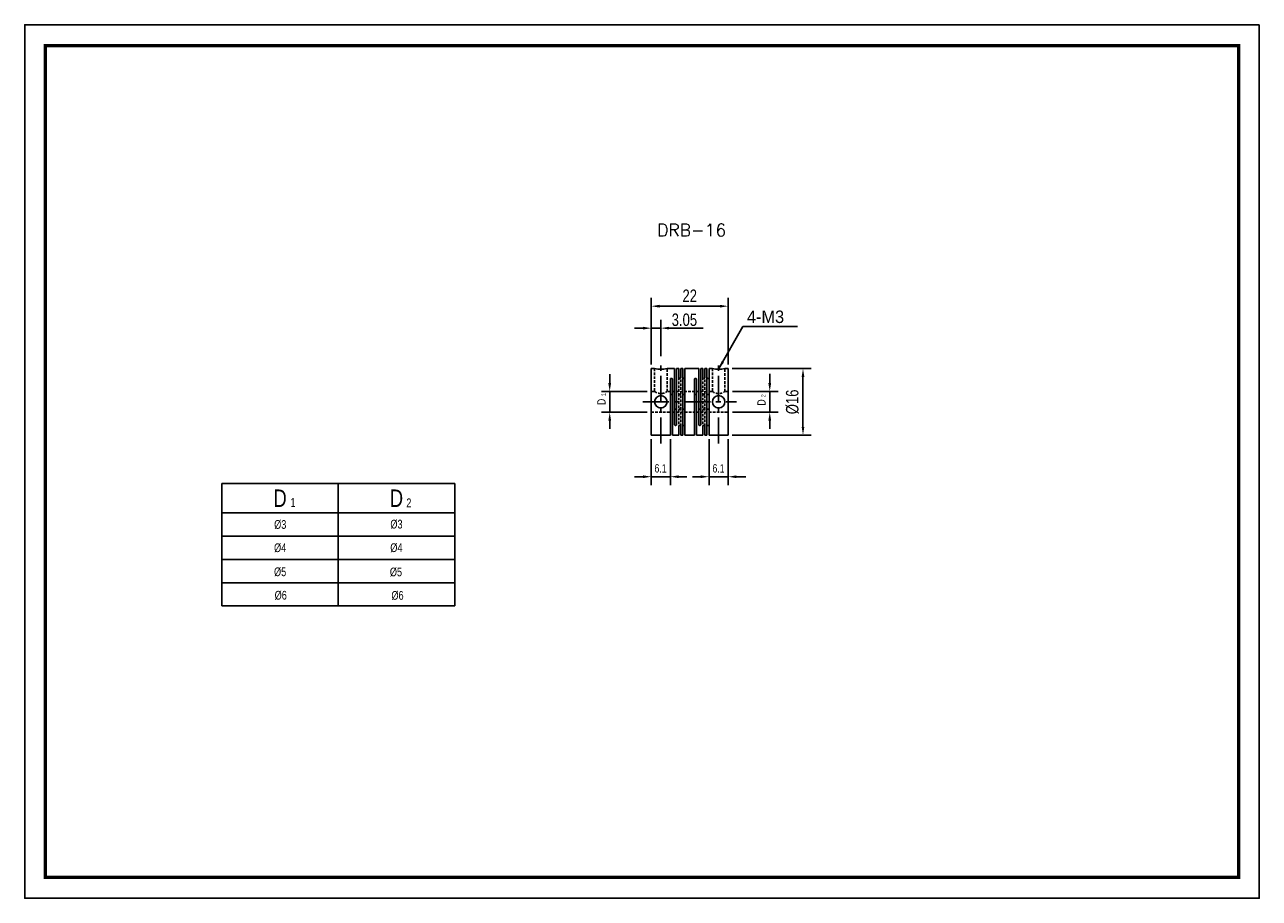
# Model space of a CAD drawing. Header units: millimetres. Extents: x 0 to 297, y 0 to 210.
import ezdxf

# ---------------------------------------------------------------- set-up
doc = ezdxf.new("R2010")
doc.units = ezdxf.units.MM
doc.header["$LTSCALE"] = 5
for name, pattern in [('CENTER', [2, 1.25, -0.25, 0.25, -0.25]), ('DASHED', [0.75, 0.5, -0.25]), ('HIDDEN2', [0.1875, 0.125, -0.0625])]:
    doc.linetypes.add(name, pattern=pattern)
doc.layers.get('0').update_dxf_attribs({"linetype": 'CONTINUOUS'})
doc.layers.get('Defpoints').update_dxf_attribs({"linetype": 'CONTINUOUS'})
for name, color, linetype in [('BM', 2, 'CONTINUOUS'), ('CT', 1, 'CENTER'), ('D', 7, 'CONTINUOUS'), ('DIM', 7, 'CONTINUOUS'), ('HD', 4, 'DASHED')]:
    doc.layers.add(name, color=color, linetype=linetype)
doc.styles.add('H', font='txt.shx')
doc.styles.get("Standard").update_dxf_attribs({"font": 'Gulim.ttf', "width": 0.8, "height": 3})
doc.dimstyles.new('LIM', dxfattribs={"dimtxt": 2, "dimasz": 2, "dimexe": 2, "dimexo": 1, "dimgap": 1, "dimtad": 1, "dimdec": 3, "dimzin": 9, "dimdsep": 46, "dimtxsty": 'Standard', "dimcen": 3, "dimclrd": 1, "dimclre": 1, "dimadec": 0, "dimazin": 0, "dimtfac": 1, "dimtdec": 3, "dimtmove": 0, "dimatfit": 3, "dimfxl": 0, "dimtolj": 1, "dimtzin": 0, "dimarcsym": 0})

# ---------------------------------------------------------------- blocks, each defined once
blk = doc.blocks.new('*D7')
at = {"layer": 'Defpoints', "color": 0}
for p in [(169.23, 142.33), (150.73, 127.33), (169.23, 127.33)]:
    blk.add_point(p, dxfattribs=at)
at = {"layer": 'DIM', "color": 1, "lineweight": -2}
for p, q in [((150.73, 128.33), (150.73, 144.33)), ((169.23, 128.33), (169.23, 144.33)), ((152.73, 142.33), (167.23, 142.33))]:
    blk.add_line(p, q, dxfattribs=at)
at = {"layer": 'DIM', "color": 1}
for points in [[(152.73, 142.67), (152.73, 142), (150.73, 142.33)], [(167.23, 142.67), (167.23, 142), (169.23, 142.33)]]:
    blk.add_solid(points, dxfattribs=at)
at = {"layer": 'DIM', "color": 0, "insert": (159.98, 144.84), "char_height": 3, "attachment_point": 5}
blk.add_mtext('\\A1;22', dxfattribs=at)
blk = doc.blocks.new('*D8')
at = {"layer": 'Defpoints', "color": 0}
for p in [(169.23, 127.33), (187.23, 127.33), (169.23, 111.33)]:
    blk.add_point(p, dxfattribs=at)
at = {"layer": 'DIM', "color": 1, "lineweight": -2}
for p, q in [((170.23, 127.33), (189.23, 127.33)), ((187.23, 113.33), (187.23, 125.33)), ((170.23, 111.33), (189.23, 111.33))]:
    blk.add_line(p, q, dxfattribs=at)
at = {"layer": 'DIM', "color": 1}
for points in [[(186.9, 125.33), (187.56, 125.33), (187.23, 127.33)], [(186.9, 113.33), (187.56, 113.33), (187.23, 111.33)]]:
    blk.add_solid(points, dxfattribs=at)
at = {"layer": 'DIM', "color": 0, "insert": (184.69, 119.33), "char_height": 3, "attachment_point": 5, "rotation": 90}
blk.add_mtext('\\A1;%%c16', dxfattribs=at)

msp = doc.modelspace()

# ---------------------------------------------------------------- linework, layer by layer
for p, q in [((47.4401, 99.6719), (47.4401, 70.2719)), ((47.4401, 99.6719), (103.4401, 99.6719)), ((103.4401, 99.6719), (103.4401, 70.2719)), ((47.4401, 70.2719), (103.4401, 70.2719))]:
    msp.add_line(p, q)
at = {"color": 4}
for p, q in [((75.4401, 99.6719), (75.4401, 70.2719)), ((47.4401, 92.6719), (103.4401, 92.6719))]:
    msp.add_line(p, q, dxfattribs=at)
at = {"color": 1}
for p, q in [((47.4401, 87.0719), (103.4401, 87.0719)), ((47.4401, 81.4719), (103.4401, 81.4719)), ((47.4401, 75.8719), (103.4401, 75.8719))]:
    msp.add_line(p, q, dxfattribs=at)
msp.add_lwpolyline([(297, 210), (0, 210), (0, 0), (297, 0)], close=True)
msp.add_lwpolyline([(292, 205, 0.8, 0.8, 0), (5, 205, 0.8, 0.8, 0), (5, 5, 0.8, 0.8, 0), (292, 5, 0.8, 0.8, 0)], format="xyseb", close=True)
at = {"layer": 'BM', "linetype": 'Continuous'}
for p, q in [((150.7322, 111.3324), (150.7322, 127.3324)), ((151.5364, 127.3324), (150.7322, 127.3324)), ((156.3322, 127.3324), (154.5322, 127.3324)), ((155.3322, 111.3324), (155.3322, 124.8098)), ((155.8322, 111.3324), (155.8322, 124.8098)), ((156.3322, 127.3324), (156.3322, 113.8551)), ((156.8322, 127.3324), (156.8322, 113.8551)), ((157.3322, 127.3324), (156.8322, 127.3324)), ((157.3322, 127.3324), (157.3322, 125.1633)), ((158.3322, 127.3324), (157.8322, 127.3324)), ((157.8322, 127.3324), (157.8322, 125.1633)), ((158.3322, 127.3324), (158.3322, 111.3324)), ((158.8322, 127.3324), (158.8322, 111.3324)), ((162.1322, 127.3324), (158.8322, 127.3324)), ((161.1322, 111.3324), (161.1322, 124.8098)), ((161.6322, 111.3324), (161.6322, 124.8098)), ((162.1322, 127.3324), (162.1322, 113.8551)), ((162.6322, 127.3324), (162.6322, 113.8551)), ((163.1322, 127.3324), (162.6322, 127.3324)), ((163.1322, 127.3324), (163.1322, 125.1633)), ((164.1322, 127.3324), (163.6322, 127.3324)), ((163.6322, 127.3324), (163.6322, 125.1633)), ((164.1322, 127.3324), (164.1322, 111.3324)), ((164.6322, 127.3324), (164.6322, 111.3324)), ((165.4364, 127.3324), (164.6322, 127.3324)), ((169.2322, 127.3324), (168.4322, 127.3324)), ((169.2322, 111.3324), (169.2322, 127.3324)), ((157.3322, 113.5016), (157.3322, 111.3324)), ((157.8322, 113.5016), (157.8322, 111.3324)), ((163.1322, 113.5016), (163.1322, 111.3324)), ((163.6322, 113.5016), (163.6322, 111.3324)), ((150.7322, 111.3324), (155.3322, 111.3324)), ((155.8322, 111.3324), (157.3322, 111.3324)), ((157.8322, 111.3324), (158.3322, 111.3324)), ((158.8322, 111.3324), (161.1322, 111.3324)), ((161.6322, 111.3324), (163.1322, 111.3324)), ((163.6322, 111.3324), (164.1322, 111.3324)), ((164.6322, 111.3324), (169.2322, 111.3324))]:
    msp.add_line(p, q, dxfattribs=at)
for centre in [(153.0322, 119.3324), (166.9322, 119.3324)]:
    msp.add_circle(centre, 1.5, dxfattribs=at)
for centre in [(153.0321, 135.1939), (166.9321, 135.1939)]:
    msp.add_arc(centre, 8.0033, 259.198922, 280.802886, dxfattribs=at)
for points, knots in [([(155.3322, 124.8098), (155.3322, 124.8302), (155.337, 124.8507), (155.3463, 124.8698), (155.3555, 124.8888), (155.3695, 124.9069), (155.387, 124.9225), (155.4044, 124.9382), (155.4259, 124.9518), (155.4496, 124.9623), (155.4733, 124.9729), (155.4999, 124.9806), (155.5272, 124.985), (155.5452, 124.9878), (155.5638, 124.9893), (155.5822, 124.9893), (155.6102, 124.9893), (155.6385, 124.9859), (155.665, 124.9793), (155.6914, 124.9728), (155.7165, 124.9629), (155.7384, 124.9504), (155.7602, 124.938), (155.7794, 124.9226), (155.7942, 124.9056), (155.809, 124.8886), (155.8199, 124.8694), (155.8261, 124.8497), (155.8301, 124.8367), (155.8322, 124.8232), (155.8322, 124.8098)], [0, 0, 0, 0, 0.10745529, 0.10745529, 0.10745529, 0.21491287, 0.21491287, 0.21491287, 0.322342, 0.322342, 0.322342, 0.42978342, 0.42978342, 0.42978342, 0.49999978, 0.49999978, 0.49999978, 0.60745858, 0.60745858, 0.60745858, 0.7149176, 0.7149176, 0.7149176, 0.82237215, 0.82237215, 0.82237215, 0.92980791, 0.92980791, 0.92980791, 1, 1, 1, 1]), ([(157.8322, 125.1633), (157.8322, 125.1442), (157.8274, 125.1246), (157.8181, 125.1063), (157.8089, 125.0881), (157.7949, 125.0706), (157.7774, 125.0553), (157.76, 125.04), (157.7385, 125.0266), (157.7148, 125.0161), (157.6911, 125.0057), (157.6645, 124.998), (157.6372, 124.9936), (157.6192, 124.9908), (157.6006, 124.9893), (157.5822, 124.9893), (157.5542, 124.9893), (157.5259, 124.9927), (157.4994, 124.9993), (157.473, 125.0058), (157.4479, 125.0156), (157.426, 125.0279), (157.4042, 125.0402), (157.385, 125.0552), (157.3702, 125.0718), (157.3554, 125.0883), (157.3445, 125.1067), (157.3383, 125.1256), (157.3343, 125.138), (157.3322, 125.1507), (157.3322, 125.1633)], [0, 0, 0, 0, 0.10745529, 0.10745529, 0.10745529, 0.21491287, 0.21491287, 0.21491287, 0.322342, 0.322342, 0.322342, 0.42978342, 0.42978342, 0.42978342, 0.49999978, 0.49999978, 0.49999978, 0.60745858, 0.60745858, 0.60745858, 0.7149176, 0.7149176, 0.7149176, 0.82237215, 0.82237215, 0.82237215, 0.92980791, 0.92980791, 0.92980791, 1, 1, 1, 1]), ([(158.3322, 125.1633), (158.3322, 125.1442), (158.337, 125.1246), (158.3463, 125.1063), (158.3555, 125.0881), (158.3695, 125.0706), (158.387, 125.0553), (158.4044, 125.04), (158.4259, 125.0266), (158.4496, 125.0161), (158.4733, 125.0057), (158.4999, 124.998), (158.5272, 124.9936), (158.5452, 124.9908), (158.5638, 124.9893), (158.5822, 124.9893), (158.6102, 124.9893), (158.6385, 124.9927), (158.665, 124.9993), (158.6914, 125.0058), (158.7165, 125.0156), (158.7384, 125.0279), (158.7602, 125.0402), (158.7794, 125.0552), (158.7942, 125.0718), (158.809, 125.0883), (158.8199, 125.1067), (158.8261, 125.1256), (158.8301, 125.138), (158.8322, 125.1507), (158.8322, 125.1633)], [0, 0, 0, 0, 0.10745529, 0.10745529, 0.10745529, 0.21491287, 0.21491287, 0.21491287, 0.322342, 0.322342, 0.322342, 0.42978342, 0.42978342, 0.42978342, 0.49999978, 0.49999978, 0.49999978, 0.60745858, 0.60745858, 0.60745858, 0.7149176, 0.7149176, 0.7149176, 0.82237215, 0.82237215, 0.82237215, 0.92980791, 0.92980791, 0.92980791, 1, 1, 1, 1]), ([(161.1322, 124.8098), (161.1322, 124.8302), (161.137, 124.8507), (161.1463, 124.8698), (161.1555, 124.8888), (161.1695, 124.9069), (161.187, 124.9225), (161.2044, 124.9382), (161.2259, 124.9518), (161.2496, 124.9623), (161.2733, 124.9729), (161.2999, 124.9806), (161.3272, 124.985), (161.3452, 124.9878), (161.3638, 124.9893), (161.3822, 124.9893), (161.4102, 124.9893), (161.4385, 124.9859), (161.465, 124.9793), (161.4914, 124.9728), (161.5165, 124.9629), (161.5384, 124.9504), (161.5602, 124.938), (161.5794, 124.9226), (161.5942, 124.9056), (161.609, 124.8886), (161.6199, 124.8694), (161.6261, 124.8497), (161.6301, 124.8367), (161.6322, 124.8232), (161.6322, 124.8098)], [0, 0, 0, 0, 0.10745529, 0.10745529, 0.10745529, 0.21491287, 0.21491287, 0.21491287, 0.322342, 0.322342, 0.322342, 0.42978342, 0.42978342, 0.42978342, 0.49999978, 0.49999978, 0.49999978, 0.60745858, 0.60745858, 0.60745858, 0.7149176, 0.7149176, 0.7149176, 0.82237215, 0.82237215, 0.82237215, 0.92980791, 0.92980791, 0.92980791, 1, 1, 1, 1]), ([(163.6322, 125.1633), (163.6322, 125.1442), (163.6274, 125.1246), (163.6181, 125.1063), (163.6089, 125.0881), (163.5949, 125.0706), (163.5774, 125.0553), (163.56, 125.04), (163.5385, 125.0266), (163.5148, 125.0161), (163.4911, 125.0057), (163.4645, 124.998), (163.4372, 124.9936), (163.4192, 124.9908), (163.4006, 124.9893), (163.3822, 124.9893), (163.3542, 124.9893), (163.3259, 124.9927), (163.2994, 124.9993), (163.273, 125.0058), (163.2479, 125.0156), (163.226, 125.0279), (163.2042, 125.0402), (163.185, 125.0552), (163.1702, 125.0718), (163.1554, 125.0883), (163.1445, 125.1067), (163.1383, 125.1256), (163.1343, 125.138), (163.1322, 125.1507), (163.1322, 125.1633)], [0, 0, 0, 0, 0.10745529, 0.10745529, 0.10745529, 0.21491287, 0.21491287, 0.21491287, 0.322342, 0.322342, 0.322342, 0.42978342, 0.42978342, 0.42978342, 0.49999978, 0.49999978, 0.49999978, 0.60745858, 0.60745858, 0.60745858, 0.7149176, 0.7149176, 0.7149176, 0.82237215, 0.82237215, 0.82237215, 0.92980791, 0.92980791, 0.92980791, 1, 1, 1, 1]), ([(164.1322, 125.1633), (164.1322, 125.1442), (164.137, 125.1246), (164.1463, 125.1063), (164.1555, 125.0881), (164.1695, 125.0706), (164.187, 125.0553), (164.2044, 125.04), (164.2259, 125.0266), (164.2496, 125.0161), (164.2733, 125.0057), (164.2999, 124.998), (164.3272, 124.9936), (164.3452, 124.9908), (164.3638, 124.9893), (164.3822, 124.9893), (164.4102, 124.9893), (164.4385, 124.9927), (164.465, 124.9993), (164.4914, 125.0058), (164.5165, 125.0156), (164.5384, 125.0279), (164.5602, 125.0402), (164.5794, 125.0552), (164.5942, 125.0718), (164.609, 125.0883), (164.6199, 125.1067), (164.6261, 125.1256), (164.6301, 125.138), (164.6322, 125.1507), (164.6322, 125.1633)], [0, 0, 0, 0, 0.10745529, 0.10745529, 0.10745529, 0.21491287, 0.21491287, 0.21491287, 0.322342, 0.322342, 0.322342, 0.42978342, 0.42978342, 0.42978342, 0.49999978, 0.49999978, 0.49999978, 0.60745858, 0.60745858, 0.60745858, 0.7149176, 0.7149176, 0.7149176, 0.82237215, 0.82237215, 0.82237215, 0.92980791, 0.92980791, 0.92980791, 1, 1, 1, 1]), ([(155.8322, 120.9146), (155.8322, 120.9294), (155.83, 120.9442), (155.8256, 120.9584), (155.8193, 120.9792), (155.8081, 120.9991), (155.793, 121.0166), (155.778, 121.034), (155.7587, 121.0495), (155.7368, 121.062), (155.7148, 121.0744), (155.6896, 121.0842), (155.6632, 121.0906), (155.6373, 121.097), (155.6096, 121.1002), (155.5822, 121.1002), (155.5542, 121.1002), (155.5259, 121.0968), (155.4995, 121.0902), (155.4731, 121.0836), (155.4479, 121.0737), (155.426, 121.0611), (155.4042, 121.0484), (155.3851, 121.0328), (155.3703, 121.0152), (155.3555, 120.9977), (155.3445, 120.9779), (155.3384, 120.9572), (155.3343, 120.9434), (155.3322, 120.929), (155.3322, 120.9146)], [0, 0, 0, 0, 0.07343655, 0.07343655, 0.07343655, 0.18116102, 0.18116102, 0.18116102, 0.2882145, 0.2882145, 0.2882145, 0.39527345, 0.39527345, 0.39527345, 0.50020718, 0.50020718, 0.50020718, 0.60751463, 0.60751463, 0.60751463, 0.71482434, 0.71482434, 0.71482434, 0.82208835, 0.82208835, 0.82208835, 0.92916084, 0.92916084, 0.92916084, 1, 1, 1, 1]), ([(158.3322, 121.2681), (158.3322, 121.2503), (158.337, 121.2319), (158.3464, 121.2144), (158.3556, 121.197), (158.3696, 121.1801), (158.3871, 121.1652), (158.4046, 121.1504), (158.426, 121.1372), (158.4497, 121.1269), (158.4733, 121.1166), (158.4999, 121.1089), (158.5271, 121.1045), (158.5452, 121.1017), (158.5637, 121.1002), (158.5822, 121.1002), (158.6102, 121.1002), (158.6385, 121.1036), (158.6649, 121.1101), (158.6913, 121.1167), (158.7165, 121.1264), (158.7384, 121.1385), (158.7602, 121.1506), (158.7793, 121.1653), (158.7941, 121.1813), (158.8089, 121.1972), (158.8199, 121.2148), (158.826, 121.2325), (158.8301, 121.2443), (158.8322, 121.2563), (158.8322, 121.2681)], [0, 0, 0, 0, 0.10799764, 0.10799764, 0.10799764, 0.21542299, 0.21542299, 0.21542299, 0.32242022, 0.32242022, 0.32242022, 0.42954312, 0.42954312, 0.42954312, 0.49978124, 0.49978124, 0.49978124, 0.60708364, 0.60708364, 0.60708364, 0.71438831, 0.71438831, 0.71438831, 0.82164728, 0.82164728, 0.82164728, 0.92871474, 0.92871474, 0.92871474, 1, 1, 1, 1]), ([(161.6322, 120.9146), (161.6322, 120.9364), (161.6274, 120.9582), (161.618, 120.9782), (161.6088, 120.998), (161.5948, 121.0167), (161.5773, 121.0328), (161.5598, 121.0487), (161.5384, 121.0625), (161.5147, 121.0731), (161.4911, 121.0838), (161.4645, 121.0915), (161.4373, 121.0959), (161.4192, 121.0988), (161.4007, 121.1002), (161.3822, 121.1002), (161.3542, 121.1002), (161.3259, 121.0968), (161.2995, 121.0902), (161.2731, 121.0836), (161.2479, 121.0737), (161.226, 121.0611), (161.2042, 121.0484), (161.1851, 121.0328), (161.1703, 121.0152), (161.1555, 120.9977), (161.1445, 120.9779), (161.1384, 120.9572), (161.1343, 120.9434), (161.1322, 120.929), (161.1322, 120.9146)], [0, 0, 0, 0, 0.10799764, 0.10799764, 0.10799764, 0.21542299, 0.21542299, 0.21542299, 0.32242022, 0.32242022, 0.32242022, 0.42954312, 0.42954312, 0.42954312, 0.49978124, 0.49978124, 0.49978124, 0.60708364, 0.60708364, 0.60708364, 0.71438831, 0.71438831, 0.71438831, 0.82164728, 0.82164728, 0.82164728, 0.92871474, 0.92871474, 0.92871474, 1, 1, 1, 1]), ([(164.6322, 121.2681), (164.6322, 121.2504), (164.6274, 121.2321), (164.6182, 121.2147), (164.609, 121.1973), (164.5951, 121.1804), (164.5777, 121.1655), (164.5603, 121.1507), (164.5389, 121.1375), (164.5153, 121.1271), (164.4917, 121.1168), (164.4651, 121.109), (164.4379, 121.1047), (164.4197, 121.1017), (164.4009, 121.1002), (164.3822, 121.1002), (164.3636, 121.1002), (164.345, 121.1017), (164.3269, 121.1046), (164.2996, 121.109), (164.273, 121.1167), (164.2493, 121.127), (164.2256, 121.1374), (164.2042, 121.1507), (164.1867, 121.1655), (164.1693, 121.1804), (164.1554, 121.1973), (164.1462, 121.2146), (164.137, 121.232), (164.1322, 121.2502), (164.1322, 121.2679), (164.1322, 121.268), (164.1322, 121.2681), (164.1322, 121.2681)], [0, 0, 0, 0, 0.10731757, 0.10731757, 0.10731757, 0.21465858, 0.21465858, 0.21465858, 0.32170956, 0.32170956, 0.32170956, 0.42888419, 0.42888419, 0.42888419, 0.50000242, 0.50000242, 0.50000242, 0.57060573, 0.57060573, 0.57060573, 0.67796956, 0.67796956, 0.67796956, 0.7853125, 0.7853125, 0.7853125, 0.89250389, 0.89250389, 0.89250389, 0.99954431, 0.99954431, 0.99954431, 1, 1, 1, 1]), ([(156.8322, 117.7503), (156.8322, 117.7434), (156.8317, 117.7364), (156.8308, 117.7296), (156.8278, 117.7081), (156.8199, 117.687), (156.8077, 117.668), (156.7957, 117.6492), (156.7791, 117.6319), (156.7594, 117.6175), (156.7397, 117.6031), (156.7163, 117.5912), (156.6912, 117.5825), (156.6661, 117.5738), (156.6385, 117.5681), (156.6107, 117.5658), (156.5829, 117.5636), (156.5542, 117.5647), (156.5269, 117.5691), (156.4996, 117.5735), (156.473, 117.5813), (156.4493, 117.5919), (156.4256, 117.6026), (156.4042, 117.6165), (156.3867, 117.6325), (156.3693, 117.6485), (156.3554, 117.6672), (156.3462, 117.687), (156.337, 117.7069), (156.3322, 117.7284), (156.3322, 117.75), (156.3322, 117.7501), (156.3322, 117.7502), (156.3322, 117.7503)], [0, 0, 0, 0, 0.03420529, 0.03420529, 0.03420529, 0.14229943, 0.14229943, 0.14229943, 0.24948101, 0.24948101, 0.24948101, 0.35646265, 0.35646265, 0.35646265, 0.46362897, 0.46362897, 0.46362897, 0.57090692, 0.57090692, 0.57090692, 0.67819544, 0.67819544, 0.67819544, 0.78546309, 0.78546309, 0.78546309, 0.89257929, 0.89257929, 0.89257929, 0.99954463, 0.99954463, 0.99954463, 1, 1, 1, 1]), ([(158.8322, 117.3968), (158.8322, 117.4146), (158.8274, 117.433), (158.818, 117.4505), (158.8088, 117.4679), (158.7948, 117.4848), (158.7773, 117.4997), (158.7598, 117.5145), (158.7384, 117.5277), (158.7147, 117.538), (158.6911, 117.5483), (158.6645, 117.556), (158.6373, 117.5603), (158.6192, 117.5632), (158.6007, 117.5647), (158.5822, 117.5647), (158.5542, 117.5647), (158.5259, 117.5613), (158.4995, 117.5547), (158.4731, 117.5482), (158.4479, 117.5385), (158.426, 117.5264), (158.4042, 117.5143), (158.3851, 117.4996), (158.3703, 117.4836), (158.3555, 117.4677), (158.3445, 117.4501), (158.3384, 117.4324), (158.3343, 117.4206), (158.3322, 117.4085), (158.3322, 117.3968)], [0, 0, 0, 0, 0.10799764, 0.10799764, 0.10799764, 0.21542299, 0.21542299, 0.21542299, 0.32242022, 0.32242022, 0.32242022, 0.42954312, 0.42954312, 0.42954312, 0.49978124, 0.49978124, 0.49978124, 0.60708364, 0.60708364, 0.60708364, 0.71438831, 0.71438831, 0.71438831, 0.82164728, 0.82164728, 0.82164728, 0.92871474, 0.92871474, 0.92871474, 1, 1, 1, 1]), ([(162.1322, 117.7503), (162.1322, 117.7285), (162.137, 117.7067), (162.1464, 117.6867), (162.1556, 117.6668), (162.1696, 117.6482), (162.1871, 117.6321), (162.2046, 117.6162), (162.226, 117.6024), (162.2497, 117.5918), (162.2733, 117.5811), (162.2999, 117.5734), (162.3271, 117.569), (162.3452, 117.5661), (162.3637, 117.5647), (162.3822, 117.5647), (162.4102, 117.5647), (162.4385, 117.5681), (162.4649, 117.5747), (162.4913, 117.5813), (162.5165, 117.5912), (162.5384, 117.6038), (162.5602, 117.6165), (162.5793, 117.6321), (162.5941, 117.6496), (162.6089, 117.6672), (162.6199, 117.687), (162.626, 117.7077), (162.6301, 117.7215), (162.6322, 117.7359), (162.6322, 117.7503)], [0, 0, 0, 0, 0.10799764, 0.10799764, 0.10799764, 0.21542299, 0.21542299, 0.21542299, 0.32242022, 0.32242022, 0.32242022, 0.42954312, 0.42954312, 0.42954312, 0.49978124, 0.49978124, 0.49978124, 0.60708364, 0.60708364, 0.60708364, 0.71438831, 0.71438831, 0.71438831, 0.82164728, 0.82164728, 0.82164728, 0.92871474, 0.92871474, 0.92871474, 1, 1, 1, 1]), ([(164.1322, 117.3968), (164.1322, 117.4024), (164.1327, 117.4082), (164.1336, 117.4139), (164.1366, 117.4319), (164.1445, 117.4501), (164.1567, 117.4671), (164.1687, 117.4839), (164.1853, 117.4998), (164.205, 117.5134), (164.2247, 117.527), (164.2481, 117.5386), (164.2732, 117.5471), (164.2983, 117.5556), (164.3259, 117.5613), (164.3537, 117.5635), (164.3631, 117.5643), (164.3727, 117.5647), (164.3822, 117.5647), (164.4102, 117.5647), (164.4385, 117.5613), (164.4649, 117.5547), (164.4913, 117.5482), (164.5165, 117.5385), (164.5384, 117.5264), (164.5602, 117.5143), (164.5793, 117.4996), (164.5941, 117.4836), (164.6089, 117.4677), (164.6199, 117.4501), (164.626, 117.4324), (164.6301, 117.4206), (164.6322, 117.4085), (164.6322, 117.3968)], [0, 0, 0, 0, 0.03422804, 0.03422804, 0.03422804, 0.14239408, 0.14239408, 0.14239408, 0.24964696, 0.24964696, 0.24964696, 0.35669976, 0.35669976, 0.35669976, 0.46393737, 0.46393737, 0.46393737, 0.49999824, 0.49999824, 0.49999824, 0.60735055, 0.60735055, 0.60735055, 0.71470512, 0.71470512, 0.71470512, 0.82201397, 0.82201397, 0.82201397, 0.92913122, 0.92913122, 0.92913122, 1, 1, 1, 1]), ([(156.8322, 113.8551), (156.8322, 113.8347), (156.8274, 113.8142), (156.8181, 113.7951), (156.8089, 113.7761), (156.7949, 113.758), (156.7774, 113.7424), (156.76, 113.7267), (156.7385, 113.7131), (156.7148, 113.7026), (156.6911, 113.692), (156.6645, 113.6843), (156.6372, 113.6799), (156.6192, 113.6771), (156.6006, 113.6756), (156.5822, 113.6756), (156.5542, 113.6756), (156.5259, 113.679), (156.4994, 113.6856), (156.473, 113.6921), (156.4479, 113.702), (156.426, 113.7145), (156.4042, 113.7269), (156.385, 113.7422), (156.3702, 113.7593), (156.3554, 113.7763), (156.3445, 113.7955), (156.3383, 113.8152), (156.3343, 113.8282), (156.3322, 113.8417), (156.3322, 113.8551)], [0, 0, 0, 0, 0.10745529, 0.10745529, 0.10745529, 0.21491287, 0.21491287, 0.21491287, 0.322342, 0.322342, 0.322342, 0.42978342, 0.42978342, 0.42978342, 0.49999978, 0.49999978, 0.49999978, 0.60745858, 0.60745858, 0.60745858, 0.7149176, 0.7149176, 0.7149176, 0.82237215, 0.82237215, 0.82237215, 0.92980791, 0.92980791, 0.92980791, 1, 1, 1, 1]), ([(157.3322, 113.5016), (157.3322, 113.5207), (157.337, 113.5403), (157.3463, 113.5585), (157.3555, 113.5768), (157.3695, 113.5943), (157.387, 113.6096), (157.4044, 113.6249), (157.4259, 113.6383), (157.4496, 113.6488), (157.4733, 113.6592), (157.4999, 113.6669), (157.5272, 113.6713), (157.5452, 113.6741), (157.5638, 113.6756), (157.5822, 113.6756), (157.6102, 113.6756), (157.6385, 113.6722), (157.665, 113.6656), (157.6914, 113.6591), (157.7165, 113.6493), (157.7384, 113.637), (157.7602, 113.6247), (157.7794, 113.6097), (157.7942, 113.5931), (157.809, 113.5766), (157.8199, 113.5582), (157.8261, 113.5393), (157.8301, 113.5269), (157.8322, 113.5142), (157.8322, 113.5016)], [0, 0, 0, 0, 0.10745529, 0.10745529, 0.10745529, 0.21491287, 0.21491287, 0.21491287, 0.322342, 0.322342, 0.322342, 0.42978342, 0.42978342, 0.42978342, 0.49999978, 0.49999978, 0.49999978, 0.60745858, 0.60745858, 0.60745858, 0.7149176, 0.7149176, 0.7149176, 0.82237215, 0.82237215, 0.82237215, 0.92980791, 0.92980791, 0.92980791, 1, 1, 1, 1]), ([(158.8322, 113.5016), (158.8322, 113.5207), (158.8274, 113.5403), (158.8181, 113.5585), (158.8089, 113.5768), (158.7949, 113.5943), (158.7774, 113.6096), (158.76, 113.6249), (158.7385, 113.6383), (158.7148, 113.6488), (158.6911, 113.6592), (158.6645, 113.6669), (158.6372, 113.6713), (158.6192, 113.6741), (158.6006, 113.6756), (158.5822, 113.6756), (158.5542, 113.6756), (158.5259, 113.6722), (158.4994, 113.6656), (158.473, 113.6591), (158.4479, 113.6493), (158.426, 113.637), (158.4042, 113.6247), (158.385, 113.6097), (158.3702, 113.5931), (158.3554, 113.5766), (158.3445, 113.5582), (158.3383, 113.5393), (158.3343, 113.5269), (158.3322, 113.5142), (158.3322, 113.5016)], [0, 0, 0, 0, 0.10745529, 0.10745529, 0.10745529, 0.21491287, 0.21491287, 0.21491287, 0.322342, 0.322342, 0.322342, 0.42978342, 0.42978342, 0.42978342, 0.49999978, 0.49999978, 0.49999978, 0.60745858, 0.60745858, 0.60745858, 0.7149176, 0.7149176, 0.7149176, 0.82237215, 0.82237215, 0.82237215, 0.92980791, 0.92980791, 0.92980791, 1, 1, 1, 1]), ([(162.6322, 113.8551), (162.6322, 113.8347), (162.6274, 113.8142), (162.6181, 113.7951), (162.6089, 113.7761), (162.5949, 113.758), (162.5774, 113.7424), (162.56, 113.7267), (162.5385, 113.7131), (162.5148, 113.7026), (162.4911, 113.692), (162.4645, 113.6843), (162.4372, 113.6799), (162.4192, 113.6771), (162.4006, 113.6756), (162.3822, 113.6756), (162.3542, 113.6756), (162.3259, 113.679), (162.2994, 113.6856), (162.273, 113.6921), (162.2479, 113.702), (162.226, 113.7145), (162.2042, 113.7269), (162.185, 113.7422), (162.1702, 113.7593), (162.1554, 113.7763), (162.1445, 113.7955), (162.1383, 113.8152), (162.1343, 113.8282), (162.1322, 113.8417), (162.1322, 113.8551)], [0, 0, 0, 0, 0.10745529, 0.10745529, 0.10745529, 0.21491287, 0.21491287, 0.21491287, 0.322342, 0.322342, 0.322342, 0.42978342, 0.42978342, 0.42978342, 0.49999978, 0.49999978, 0.49999978, 0.60745858, 0.60745858, 0.60745858, 0.7149176, 0.7149176, 0.7149176, 0.82237215, 0.82237215, 0.82237215, 0.92980791, 0.92980791, 0.92980791, 1, 1, 1, 1]), ([(163.1322, 113.5016), (163.1322, 113.5207), (163.137, 113.5403), (163.1463, 113.5585), (163.1555, 113.5768), (163.1695, 113.5943), (163.187, 113.6096), (163.2044, 113.6249), (163.2259, 113.6383), (163.2496, 113.6488), (163.2733, 113.6592), (163.2999, 113.6669), (163.3272, 113.6713), (163.3452, 113.6741), (163.3638, 113.6756), (163.3822, 113.6756), (163.4102, 113.6756), (163.4385, 113.6722), (163.465, 113.6656), (163.4914, 113.6591), (163.5165, 113.6493), (163.5384, 113.637), (163.5602, 113.6247), (163.5794, 113.6097), (163.5942, 113.5931), (163.609, 113.5766), (163.6199, 113.5582), (163.6261, 113.5393), (163.6301, 113.5269), (163.6322, 113.5142), (163.6322, 113.5016)], [0, 0, 0, 0, 0.10745529, 0.10745529, 0.10745529, 0.21491287, 0.21491287, 0.21491287, 0.322342, 0.322342, 0.322342, 0.42978342, 0.42978342, 0.42978342, 0.49999978, 0.49999978, 0.49999978, 0.60745858, 0.60745858, 0.60745858, 0.7149176, 0.7149176, 0.7149176, 0.82237215, 0.82237215, 0.82237215, 0.92980791, 0.92980791, 0.92980791, 1, 1, 1, 1]), ([(164.6322, 113.5016), (164.6322, 113.5207), (164.6274, 113.5403), (164.6181, 113.5585), (164.6089, 113.5768), (164.5949, 113.5943), (164.5774, 113.6096), (164.56, 113.6249), (164.5385, 113.6383), (164.5148, 113.6488), (164.4911, 113.6592), (164.4645, 113.6669), (164.4372, 113.6713), (164.4192, 113.6741), (164.4006, 113.6756), (164.3822, 113.6756), (164.3542, 113.6756), (164.3259, 113.6722), (164.2994, 113.6656), (164.273, 113.6591), (164.2479, 113.6493), (164.226, 113.637), (164.2042, 113.6247), (164.185, 113.6097), (164.1702, 113.5931), (164.1554, 113.5766), (164.1445, 113.5582), (164.1383, 113.5393), (164.1343, 113.5269), (164.1322, 113.5142), (164.1322, 113.5016)], [0, 0, 0, 0, 0.10745529, 0.10745529, 0.10745529, 0.21491287, 0.21491287, 0.21491287, 0.322342, 0.322342, 0.322342, 0.42978342, 0.42978342, 0.42978342, 0.49999978, 0.49999978, 0.49999978, 0.60745858, 0.60745858, 0.60745858, 0.7149176, 0.7149176, 0.7149176, 0.82237215, 0.82237215, 0.82237215, 0.92980791, 0.92980791, 0.92980791, 1, 1, 1, 1])]:
    msp.add_open_spline(points, degree=3, knots=knots, dxfattribs=at)
at = {"layer": 'CT'}
for p, q in [((153.0322, 109.3324), (153.0322, 129.3324)), ((166.9322, 109.3324), (166.9322, 129.3324)), ((148.7322, 119.3324), (171.2322, 119.3324))]:
    msp.add_line(p, q, dxfattribs=at)
at = {"layer": 'DIM', "color": 1}
for p, q in [((148.7322, 137.0535), (146.7322, 137.0535)), ((150.7322, 128.3324), (150.7322, 139.0535)), ((150.7322, 137.0535), (153.0322, 137.0535)), ((153.0322, 130.3324), (153.0322, 139.0535)), ((155.0322, 137.0535), (163.2227, 137.0535)), ((140.7322, 123.8324), (140.7322, 126.0211)), ((179.2322, 123.8324), (179.2322, 126.0699)), ((149.7322, 121.8324), (138.7322, 121.8324)), ((140.7322, 116.8324), (140.7322, 121.8324)), ((170.2322, 121.8324), (181.2322, 121.8324)), ((179.2322, 116.8324), (179.2322, 121.8324)), ((149.7322, 116.8324), (138.7322, 116.8324)), ((170.2322, 116.8324), (181.2322, 116.8324)), ((140.7322, 114.8324), (140.7322, 112.8324)), ((179.2322, 114.8324), (179.2322, 112.8324)), ((150.7322, 110.3324), (150.7322, 99.338)), ((155.3322, 110.3324), (155.3322, 99.338)), ((164.6322, 110.3324), (164.6322, 99.338)), ((169.2322, 110.3324), (169.2322, 99.338)), ((148.7322, 101.338), (146.7322, 101.338)), ((150.7322, 101.338), (155.3322, 101.338)), ((157.3322, 101.338), (159.2785, 101.338)), ((162.6322, 101.338), (160.6322, 101.338)), ((164.6322, 101.338), (169.2322, 101.338)), ((171.2322, 101.338), (173.4771, 101.338))]:
    msp.add_line(p, q, dxfattribs=at)
for points in [[(148.7322, 137.3868), (148.7322, 136.7201), (150.7322, 137.0535)], [(155.0322, 137.3868), (155.0322, 136.7201), (153.0322, 137.0535)], [(140.3989, 123.8324), (141.0655, 123.8324), (140.7322, 121.8324)], [(178.8989, 123.8324), (179.5655, 123.8324), (179.2322, 121.8324)], [(140.3989, 114.8324), (141.0655, 114.8324), (140.7322, 116.8324)], [(178.8989, 114.8324), (179.5655, 114.8324), (179.2322, 116.8324)], [(148.7322, 101.6713), (148.7322, 101.0047), (150.7322, 101.338)], [(157.3322, 101.6713), (157.3322, 101.0047), (155.3322, 101.338)], [(162.6322, 101.6713), (162.6322, 101.0047), (164.6322, 101.338)], [(171.2322, 101.6713), (171.2322, 101.0047), (169.2322, 101.338)]]:
    msp.add_solid(points, dxfattribs=at)
at = {"layer": 'HD', "linetype": 'HIDDEN2'}
for p, q in [((151.5322, 127.3324), (151.5322, 121.8324)), ((154.5322, 121.8309), (154.5322, 127.3324)), ((157.3322, 125.1633), (157.3322, 121.2681)), ((157.8322, 121.2681), (157.8322, 125.1633)), ((163.1322, 125.1633), (163.1322, 121.2681)), ((163.6322, 121.2681), (163.6322, 125.1633)), ((165.4322, 127.3324), (165.4322, 121.8324)), ((168.4322, 121.8309), (168.4322, 127.3324)), ((151.5322, 121.8324), (150.7322, 121.8324)), ((156.3322, 121.8324), (154.5296, 121.8324)), ((157.3322, 121.8324), (156.8322, 121.8324)), ((158.3322, 121.8324), (157.8322, 121.8324)), ((162.1322, 121.8324), (158.8322, 121.8324)), ((163.1322, 121.8324), (162.6322, 121.8324)), ((164.1322, 121.8324), (163.6322, 121.8324)), ((165.4322, 121.8324), (164.6322, 121.8324)), ((169.2322, 121.8324), (168.4296, 121.8324)), ((157.3322, 121.2681), (157.3322, 117.3968)), ((157.8322, 117.3968), (157.8322, 121.2681)), ((163.1322, 121.2681), (163.1322, 117.3968)), ((163.6322, 117.3968), (163.6322, 121.2681)), ((150.7322, 116.8324), (155.3322, 116.8324)), ((155.8322, 116.8324), (157.3322, 116.8324)), ((157.3322, 117.3968), (157.3322, 113.5016)), ((157.8322, 113.5016), (157.8322, 117.3968)), ((157.8322, 116.8324), (158.3322, 116.8324)), ((158.8322, 116.8324), (161.1322, 116.8324)), ((161.6322, 116.8324), (163.1322, 116.8324)), ((163.1322, 117.3968), (163.1322, 113.5016)), ((163.6322, 113.5016), (163.6322, 117.3968)), ((163.6322, 116.8324), (164.1322, 116.8324)), ((164.6322, 116.8324), (169.2322, 116.8324))]:
    msp.add_line(p, q, dxfattribs=at)
for centre in [(153.0322, 123.833), (166.9322, 123.833)]:
    msp.add_arc(centre, 2.5005, 233.138092, 306.861729, dxfattribs=at)
for points, knots in [([(157.8322, 121.2681), (157.8322, 121.2503), (157.8274, 121.2319), (157.818, 121.2144), (157.8088, 121.197), (157.7948, 121.1801), (157.7773, 121.1652), (157.7598, 121.1504), (157.7384, 121.1372), (157.7147, 121.1269), (157.6911, 121.1166), (157.6645, 121.1089), (157.6373, 121.1045), (157.6192, 121.1017), (157.6007, 121.1002), (157.5822, 121.1002), (157.5542, 121.1002), (157.5259, 121.1036), (157.4995, 121.1101), (157.4731, 121.1167), (157.4479, 121.1264), (157.426, 121.1385), (157.4042, 121.1506), (157.3851, 121.1653), (157.3703, 121.1813), (157.3555, 121.1972), (157.3445, 121.2148), (157.3384, 121.2325), (157.3343, 121.2443), (157.3322, 121.2563), (157.3322, 121.2681)], [0, 0, 0, 0, 0.10799764, 0.10799764, 0.10799764, 0.21542299, 0.21542299, 0.21542299, 0.32242022, 0.32242022, 0.32242022, 0.42954312, 0.42954312, 0.42954312, 0.49978124, 0.49978124, 0.49978124, 0.60708364, 0.60708364, 0.60708364, 0.71438831, 0.71438831, 0.71438831, 0.82164728, 0.82164728, 0.82164728, 0.92871474, 0.92871474, 0.92871474, 1, 1, 1, 1]), ([(163.1322, 121.2681), (163.1322, 121.2624), (163.1327, 121.2567), (163.1336, 121.251), (163.1366, 121.233), (163.1445, 121.2148), (163.1567, 121.1978), (163.1687, 121.181), (163.1853, 121.1651), (163.205, 121.1515), (163.2247, 121.1379), (163.2481, 121.1263), (163.2732, 121.1178), (163.2983, 121.1093), (163.3259, 121.1036), (163.3537, 121.1014), (163.3815, 121.0991), (163.4102, 121.1002), (163.4375, 121.1046), (163.4648, 121.109), (163.4914, 121.1167), (163.5151, 121.127), (163.5388, 121.1374), (163.5602, 121.1507), (163.5777, 121.1655), (163.5951, 121.1804), (163.609, 121.1973), (163.6182, 121.2146), (163.6274, 121.232), (163.6322, 121.2502), (163.6322, 121.2679), (163.6322, 121.268), (163.6322, 121.2681), (163.6322, 121.2681)], [0, 0, 0, 0, 0.03420529, 0.03420529, 0.03420529, 0.14229943, 0.14229943, 0.14229943, 0.24948101, 0.24948101, 0.24948101, 0.35646265, 0.35646265, 0.35646265, 0.46362897, 0.46362897, 0.46362897, 0.57090692, 0.57090692, 0.57090692, 0.67819544, 0.67819544, 0.67819544, 0.78546309, 0.78546309, 0.78546309, 0.89257929, 0.89257929, 0.89257929, 0.99954463, 0.99954463, 0.99954463, 1, 1, 1, 1]), ([(157.3322, 117.3968), (157.3322, 117.4146), (157.337, 117.433), (157.3464, 117.4505), (157.3556, 117.4679), (157.3696, 117.4848), (157.3871, 117.4997), (157.4046, 117.5145), (157.426, 117.5277), (157.4497, 117.538), (157.4733, 117.5483), (157.4999, 117.556), (157.5271, 117.5603), (157.5452, 117.5632), (157.5637, 117.5647), (157.5822, 117.5647), (157.6102, 117.5647), (157.6385, 117.5613), (157.6649, 117.5547), (157.6913, 117.5482), (157.7165, 117.5385), (157.7384, 117.5264), (157.7602, 117.5143), (157.7793, 117.4996), (157.7941, 117.4836), (157.8089, 117.4677), (157.8199, 117.4501), (157.826, 117.4324), (157.8301, 117.4206), (157.8322, 117.4085), (157.8322, 117.3968)], [0, 0, 0, 0, 0.10799764, 0.10799764, 0.10799764, 0.21542299, 0.21542299, 0.21542299, 0.32242022, 0.32242022, 0.32242022, 0.42954312, 0.42954312, 0.42954312, 0.49978124, 0.49978124, 0.49978124, 0.60708364, 0.60708364, 0.60708364, 0.71438831, 0.71438831, 0.71438831, 0.82164728, 0.82164728, 0.82164728, 0.92871474, 0.92871474, 0.92871474, 1, 1, 1, 1]), ([(163.6322, 117.3968), (163.6322, 117.4024), (163.6317, 117.4082), (163.6308, 117.4139), (163.6278, 117.4319), (163.6199, 117.4501), (163.6077, 117.4671), (163.5957, 117.4839), (163.5791, 117.4998), (163.5594, 117.5134), (163.5397, 117.527), (163.5163, 117.5386), (163.4912, 117.5471), (163.4661, 117.5556), (163.4385, 117.5613), (163.4107, 117.5635), (163.3829, 117.5658), (163.3542, 117.5647), (163.3269, 117.5603), (163.2996, 117.5559), (163.273, 117.5482), (163.2493, 117.5378), (163.2256, 117.5275), (163.2042, 117.5142), (163.1867, 117.4994), (163.1693, 117.4845), (163.1554, 117.4676), (163.1462, 117.4503), (163.137, 117.4329), (163.1322, 117.4147), (163.1322, 117.397), (163.1322, 117.3969), (163.1322, 117.3968), (163.1322, 117.3968)], [0, 0, 0, 0, 0.03420529, 0.03420529, 0.03420529, 0.14229943, 0.14229943, 0.14229943, 0.24948101, 0.24948101, 0.24948101, 0.35646265, 0.35646265, 0.35646265, 0.46362897, 0.46362897, 0.46362897, 0.57090692, 0.57090692, 0.57090692, 0.67819544, 0.67819544, 0.67819544, 0.78546309, 0.78546309, 0.78546309, 0.89257929, 0.89257929, 0.89257929, 0.99954463, 0.99954463, 0.99954463, 1, 1, 1, 1])]:
    msp.add_open_spline(points, degree=3, knots=knots, dxfattribs=at)

# ---------------------------------------------------------------- texts
at = {"color": 0}
for s, insert, char_height, width, attachment_point in [('D', (61.4401, 96.1719), 4.2, 28, 5), ('D', (89.4401, 96.1719), 4.2, 28, 5), ('1', (63.9359, 96.1968), 2.1, 6.3, 1), ('2', (91.8063, 96.1163), 2.1, 3.36, 1), ('%%c3', (61.4752, 89.8249), 2.1, 28, 5), ('%%c3', (89.4367, 89.9057), 2.1, 28, 5), ('%%c4', (61.4582, 84.2299), 2.1, 28, 5), ('%%c4', (89.4111, 84.2436), 2.1, 28, 5), ('%%c5', (61.4491, 78.4465), 2.1, 28, 5), ('%%c5', (89.3143, 78.4116), 2.1, 28, 5), ('%%c6', (61.5962, 72.8122), 2.1, 28, 5), ('%%c6', (89.6887, 72.7728), 2.1, 28, 5)]:
    msp.add_mtext(s, dxfattribs=dict(at, insert=insert, char_height=char_height, width=width, attachment_point=attachment_point))
at = {"layer": 'D', "insert": (152.1552, 162.1365), "char_height": 3, "attachment_point": 1, "style": 'H'}
msp.add_mtext('DRB-16', dxfattribs=at)
at = {"layer": 'DIM'}
msp.add_text('4-M3', height=3, dxfattribs=at).set_placement((173.7546, 138.2898))
at = {"layer": 'DIM', "attachment_point": 5}
for s, insert, char_height in [('3.05', (158.7012, 139.0535), 3), ('6.1', (152.9617, 103.338), 2), ('6.1', (166.9105, 103.338), 2)]:
    msp.add_mtext(s, dxfattribs=dict(at, insert=insert, char_height=char_height))
at = {"layer": 'DIM', "char_height": 2, "attachment_point": 5, "rotation": 90}
for insert in [(138.7322, 119.333), (177.2322, 119.1866)]:
    msp.add_mtext('D', dxfattribs=dict(at, insert=insert))
at = {"layer": 'DIM', "char_height": 1, "attachment_point": 1, "rotation": 90}
for s, insert, width in [('1', (138.7359, 120.7171), 24.8), ('2', (177.1878, 120.4475), 20.6)]:
    msp.add_mtext(s, dxfattribs=dict(at, insert=insert, width=width))

# ---------------------------------------------------------------- dimensions: what is measured, and where the dimension line sits
at = {"layer": 'DIM'}
dim = msp.add_linear_dim(base=(169.2322, 142.3324), p1=(150.7322, 127.3324), p2=(169.2322, 127.3324), text='22', dimstyle='LIM', dxfattribs=at)
dim.commit()
dim.dimension.update_dxf_attribs({"geometry": '*D7', "text_midpoint": (159.9822, 144.8364)})
dim = msp.add_linear_dim(base=(187.2312, 127.3324), p1=(169.2322, 111.3324), p2=(169.2322, 127.3324), angle=90, text='%%c<>', dimstyle='LIM', dxfattribs=at)
dim.commit()
dim.dimension.update_dxf_attribs({"geometry": '*D8', "text_midpoint": (184.6893, 119.3324)})

# ---------------------------------------------------------------- leaders
msp.add_leader([(166.9323, 127.1906), (172.7561, 137.4864), (185.9367, 137.4864)], dimstyle='LIM', override={"dimgap": 1, "dimtad": 0}, dxfattribs=at)

doc.saveas('drawing.dxf')
